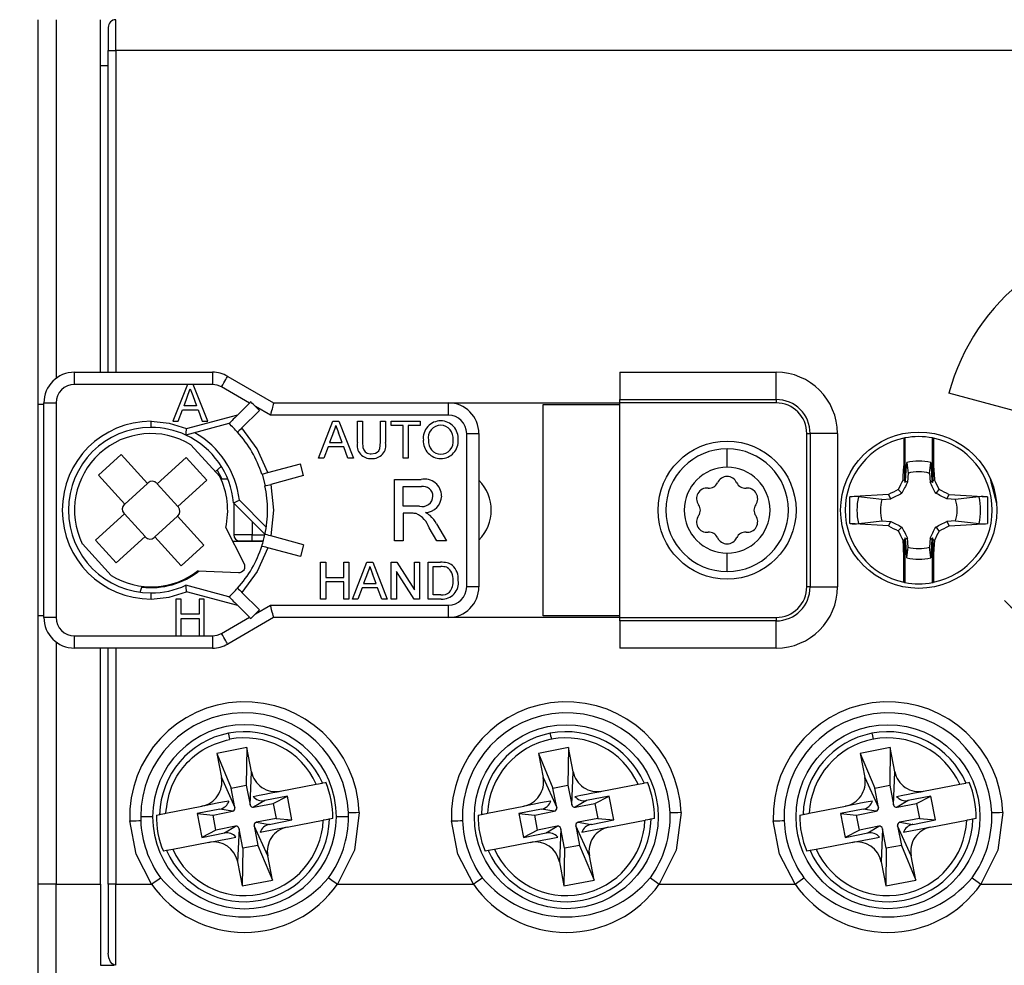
# Model space of a CAD drawing. Header units: millimetres. Extents: x 0 to 432, y 0 to 279.
# Tile 24 of 33: x 395 to 411, y 125 to 140. Entities that reach past the tile are written whole.
import ezdxf

# ---------------------------------------------------------------- set-up
doc = ezdxf.new("R2010")
doc.units = ezdxf.units.MM
doc.linetypes.add('SLD-Solid', pattern=[0])
doc.layers.add('DIMENSIONS', color=140, linetype='SLD-Solid', lineweight=25)
doc.styles.add('SLDTEXTSTYLE0', font='GOTHIC.TTF', dxfattribs={"width": 0.913})
doc.dimstyles.new('SLDDIMSTYLE3', dxfattribs={"dimtxt": 3.5, "dimasz": 3.5, "dimexe": 0, "dimexo": 0.0625, "dimgap": 0.875, "dimtad": 0, "dimtih": 1, "dimtoh": 1, "dimdec": 1, "dimlfac": 2, "dimrnd": 1e-09, "dimzin": 12, "dimdsep": 46, "dimtxsty": 'SLDTEXTSTYLE0', "dimsah": 1, "dimcen": 0.09, "dimadec": 0, "dimazin": 3, "dimtfac": 1, "dimtdec": 1, "dimtofl": 0, "dimtmove": 0, "dimatfit": 3, "dimfxl": 0, "dimfrac": 2, "dimtolj": 1, "dimtzin": 12, "dimarcsym": 0})

# ---------------------------------------------------------------- blocks, each defined once
blk = doc.blocks.new('_D_11')
at = {"layer": 'DIMENSIONS'}
for p, q in [((393.672, 186.068), (381.199, 186.068)), ((384.374, 186.068), (384.374, 154.171)), ((384.374, 116.718), (384.374, 148.615)), ((400.497, 116.718), (381.199, 116.718))]:
    blk.add_line(p, q, dxfattribs=at)
for points in [[(384.374, 186.068), (383.374, 182.568), (385.374, 182.568)], [(384.374, 116.718), (385.374, 120.218), (383.374, 120.218)]]:
    blk.add_solid(points, dxfattribs=at)
at = {"layer": 'DIMENSIONS', "insert": (382.648, 153.085), "char_height": 3.5, "attachment_point": 1, "style": 'SLDTEXTSTYLE0'}
blk.add_mtext('A', dxfattribs=at)

msp = doc.modelspace()

# ---------------------------------------------------------------- linework, layer by layer
for p, q in [((394.892, 140.218), (394.892, 133.943)), ((395.192, 140.218), (395.192, 134.368)), ((395.917, 134.468), (395.917, 140.218)), ((396.167, 139.718), (396.167, 140.218)), ((396.042, 140.093), (396.042, 139.718)), ((396.042, 139.718), (396.167, 139.718)), ((396.042, 134.468), (396.042, 139.718)), ((416.117, 139.718), (396.167, 139.718)), ((396.167, 139.718), (396.167, 134.468)), ((396.042, 139.468), (395.917, 139.468)), ((395.492, 134.468), (397.742, 134.468)), ((395.492, 134.268), (395.492, 134.468)), ((397.742, 134.468), (397.742, 134.268)), ((397.992, 134.401), (398.742, 133.968)), ((404.392, 134.468), (406.942, 134.468)), ((404.392, 134.468), (404.392, 134.023)), ((406.942, 134.023), (406.942, 134.468)), ((397.334, 134.268), (395.492, 134.268)), ((397.334, 134.268), (397.096, 133.668)), ((397.429, 134.268), (397.334, 134.268)), ((397.668, 133.668), (397.429, 134.268)), ((397.742, 134.268), (397.429, 134.268)), ((398.348, 133.965), (397.892, 134.228)), ((397.279, 133.922), (397.338, 134.079)), ((397.423, 134.088), (397.484, 133.922)), ((404.392, 134.023), (406.942, 134.023)), ((404.392, 133.968), (404.392, 134.023)), ((406.942, 134.023), (406.942, 133.968)), ((412.032, 133.515), (409.762, 134.124)), ((394.992, 133.943), (394.892, 133.943)), ((394.892, 133.943), (394.892, 130.493)), ((394.992, 133.968), (395.192, 133.968)), ((394.992, 130.468), (394.992, 133.968)), ((395.192, 133.968), (395.192, 130.468)), ((397.185, 133.668), (397.254, 133.852)), ((397.254, 133.852), (397.51, 133.852)), ((397.484, 133.922), (397.279, 133.922)), ((397.51, 133.852), (397.578, 133.668)), ((398.155, 133.772), (398.348, 133.965)), ((398.51, 133.844), (398.225, 133.56)), ((398.447, 133.908), (398.51, 133.844)), ((398.689, 133.768), (398.447, 133.908)), ((398.742, 133.968), (401.592, 133.968)), ((401.592, 133.968), (401.592, 133.768)), ((401.592, 133.968), (404.392, 133.968)), ((403.142, 133.943), (404.392, 133.943)), ((403.142, 130.493), (403.142, 133.943)), ((404.392, 130.468), (404.392, 133.968)), ((406.942, 133.968), (404.392, 133.968)), ((397.32, 133.548), (398.155, 133.772)), ((401.592, 133.768), (398.689, 133.768)), ((396.742, 133.568), (396.742, 133.668)), ((397.096, 133.668), (397.185, 133.668)), ((398.013, 133.63), (397.311, 133.442)), ((397.578, 133.668), (397.668, 133.668)), ((399.472, 133.068), (399.71, 133.668)), ((399.71, 133.668), (399.805, 133.668)), ((399.805, 133.668), (400.044, 133.068)), ((400.108, 133.323), (400.108, 133.668)), ((400.108, 133.668), (400.192, 133.668)), ((400.192, 133.668), (400.192, 133.327)), ((400.485, 133.668), (400.569, 133.668)), ((400.485, 133.327), (400.485, 133.668)), ((400.569, 133.668), (400.569, 133.323)), ((400.662, 133.599), (400.662, 133.668)), ((400.662, 133.668), (401.131, 133.668)), ((400.854, 133.599), (400.662, 133.599)), ((400.854, 133.068), (400.854, 133.599)), ((401.131, 133.599), (400.938, 133.599)), ((400.938, 133.599), (400.938, 133.068)), ((401.131, 133.668), (401.131, 133.599)), ((399.717, 133.488), (399.655, 133.322)), ((399.86, 133.322), (399.802, 133.479)), ((401.892, 130.968), (401.892, 133.468)), ((401.892, 133.468), (402.092, 133.468)), ((402.092, 133.468), (402.092, 130.968)), ((407.442, 130.968), (407.442, 133.468)), ((407.442, 133.468), (407.498, 133.468)), ((407.498, 133.468), (407.498, 130.968)), ((407.942, 133.468), (407.498, 133.468)), ((407.942, 133.468), (407.942, 130.968)), ((409.027, 133.393), (409.027, 132.94)), ((409.044, 133.397), (409.044, 132.669)), ((409.494, 132.669), (409.494, 133.397)), ((409.512, 133.393), (409.512, 132.94)), ((397.865, 132.768), (397.393, 133.285)), ((399.63, 133.252), (399.562, 133.068)), ((399.886, 133.252), (399.63, 133.252)), ((399.655, 133.322), (399.86, 133.322)), ((399.954, 133.068), (399.886, 133.252)), ((406.142, 132.918), (406.142, 133.218)), ((395.884, 132.788), (396.253, 133.125)), ((396.253, 133.125), (396.683, 132.654)), ((396.842, 132.647), (397.313, 133.076)), ((397.313, 133.076), (397.65, 132.707)), ((399.562, 133.068), (399.472, 133.068)), ((400.044, 133.068), (399.954, 133.068)), ((400.938, 133.068), (400.854, 133.068)), ((397.792, 132.847), (397.887, 132.933)), ((398.646, 132.831), (399.18, 132.974)), ((399.231, 132.781), (399.18, 132.974)), ((395.884, 132.788), (396.313, 132.317)), ((397.821, 132.873), (397.896, 132.73)), ((397.896, 132.73), (397.991, 132.73)), ((398.552, 132.806), (398.603, 132.613)), ((399.231, 132.781), (398.698, 132.638)), ((409.094, 132.819), (409.085, 132.675)), ((409.445, 132.819), (409.454, 132.675)), ((396.683, 132.654), (396.313, 132.317)), ((396.683, 132.654), (396.692, 132.663)), ((396.833, 132.656), (396.842, 132.647)), ((397.179, 132.277), (396.842, 132.647)), ((397.179, 132.277), (397.65, 132.707)), ((400.714, 132.718), (401.148, 132.718)), ((400.714, 131.718), (400.714, 132.718)), ((400.855, 132.282), (400.855, 132.602)), ((400.855, 132.602), (401.153, 132.602)), ((409.013, 132.712), (409.037, 132.7)), ((409.037, 132.7), (409.044, 132.669)), ((409.044, 132.669), (409.055, 132.69)), ((409.055, 132.69), (409.085, 132.675)), ((409.454, 132.675), (409.483, 132.69)), ((409.483, 132.69), (409.494, 132.669)), ((409.494, 132.669), (409.502, 132.7)), ((409.502, 132.7), (409.526, 132.712)), ((408.147, 132), (408.147, 132.436)), ((408.668, 132.393), (408.812, 132.402)), ((408.812, 132.402), (408.775, 132.474)), ((409.726, 132.402), (409.763, 132.474)), ((409.87, 132.393), (409.726, 132.402)), ((410.391, 132.436), (410.391, 132)), ((396.304, 132.309), (396.313, 132.317)), ((397.179, 132.277), (397.187, 132.268)), ((398.601, 131.823), (398.087, 132.337)), ((398.092, 132.332), (398.092, 131.818)), ((398.183, 132.383), (398.622, 131.943)), ((401.123, 132.282), (400.855, 132.282)), ((395.835, 131.729), (396.306, 132.158)), ((396.306, 132.158), (396.298, 132.168)), ((396.306, 132.158), (396.643, 131.789)), ((396.802, 131.781), (397.171, 132.118)), ((397.181, 132.127), (397.171, 132.118)), ((397.171, 132.118), (397.601, 131.647)), ((400.855, 132.167), (400.855, 131.718)), ((400.999, 132.167), (400.855, 132.167)), ((398.263, 131.347), (397.959, 131.933)), ((398.392, 132.032), (398.392, 131.818)), ((401.403, 131.718), (401.279, 131.929)), ((401.401, 131.994), (401.565, 131.718)), ((408.668, 132.042), (408.812, 132.034)), ((408.775, 131.961), (408.812, 132.034)), ((409.87, 132.042), (409.726, 132.034)), ((409.726, 132.034), (409.763, 131.961)), ((396.172, 131.359), (396.643, 131.789)), ((396.651, 131.78), (396.643, 131.789)), ((396.802, 131.781), (396.793, 131.773)), ((396.802, 131.781), (397.231, 131.31)), ((398.392, 131.818), (398.092, 131.818)), ((398.392, 131.718), (398.392, 131.818)), ((398.392, 131.818), (398.6, 131.818)), ((399.231, 131.654), (398.698, 131.797)), ((409.044, 131.767), (409.037, 131.736)), ((409.055, 131.746), (409.044, 131.767)), ((409.044, 131.767), (409.044, 131.039)), ((409.085, 131.761), (409.055, 131.746)), ((409.094, 131.617), (409.085, 131.761)), ((409.454, 131.761), (409.445, 131.617)), ((409.454, 131.761), (409.483, 131.746)), ((409.494, 131.767), (409.483, 131.746)), ((409.502, 131.736), (409.494, 131.767)), ((409.494, 131.039), (409.494, 131.767)), ((395.62, 131.668), (396.091, 131.151)), ((396.172, 131.359), (395.835, 131.729)), ((397.601, 131.647), (397.231, 131.31)), ((398.572, 131.705), (398.077, 131.705)), ((398.192, 131.718), (398.392, 131.718)), ((398.392, 131.718), (398.575, 131.718)), ((399.18, 131.461), (398.646, 131.604)), ((399.231, 131.654), (399.18, 131.461)), ((400.855, 131.718), (400.714, 131.718)), ((401.565, 131.718), (401.403, 131.718)), ((409.037, 131.736), (409.013, 131.724)), ((409.526, 131.724), (409.502, 131.736)), ((406.142, 131.218), (406.142, 131.518)), ((409.027, 131.043), (409.027, 131.495)), ((409.512, 131.495), (409.512, 131.043)), ((399.508, 130.768), (399.508, 131.368)), ((399.508, 131.368), (399.592, 131.368)), ((399.592, 131.368), (399.592, 131.122)), ((399.885, 131.122), (399.885, 131.368)), ((399.885, 131.368), (399.969, 131.368)), ((399.969, 131.368), (399.969, 130.768)), ((400.026, 130.768), (400.264, 131.368)), ((400.264, 131.368), (400.359, 131.368)), ((400.359, 131.368), (400.597, 130.768)), ((400.662, 130.768), (400.662, 131.368)), ((400.662, 131.368), (400.751, 131.368)), ((400.751, 131.368), (401.038, 130.92)), ((401.038, 130.92), (401.038, 131.368)), ((401.038, 131.368), (401.123, 131.368)), ((401.123, 131.368), (401.123, 130.768)), ((401.262, 130.768), (401.262, 131.368)), ((401.262, 131.368), (401.467, 131.368)), ((401.346, 131.299), (401.468, 131.299)), ((401.346, 130.837), (401.346, 131.299)), ((397.51, 131.231), (398.169, 131.201)), ((399.592, 131.122), (399.885, 131.122)), ((400.271, 131.188), (400.209, 131.022)), ((400.414, 131.022), (400.356, 131.179)), ((401.034, 130.768), (400.746, 131.216)), ((400.746, 131.216), (400.746, 130.768)), ((396.566, 130.879), (396.595, 130.977)), ((398.013, 130.805), (397.311, 130.994)), ((399.885, 131.052), (399.592, 131.052)), ((399.592, 131.052), (399.592, 130.768)), ((399.885, 130.768), (399.885, 131.052)), ((400.184, 130.952), (400.115, 130.768)), ((400.439, 130.952), (400.184, 130.952)), ((400.209, 131.022), (400.414, 131.022)), ((400.508, 130.768), (400.439, 130.952)), ((402.092, 130.968), (401.892, 130.968)), ((407.498, 130.968), (407.442, 130.968)), ((407.498, 130.968), (407.942, 130.968)), ((396.742, 130.768), (396.742, 130.868)), ((398.155, 130.664), (397.32, 130.888)), ((398.225, 130.876), (398.51, 130.591)), ((401.47, 130.837), (401.346, 130.837)), ((397.147, 130.768), (397.147, 130.168)), ((397.232, 130.768), (397.147, 130.768)), ((397.232, 130.522), (397.232, 130.768)), ((397.524, 130.768), (397.524, 130.522)), ((397.609, 130.768), (397.524, 130.768)), ((397.609, 130.168), (397.609, 130.768)), ((398.348, 130.471), (398.155, 130.664)), ((398.447, 130.528), (398.689, 130.668)), ((398.689, 130.668), (401.592, 130.668)), ((399.592, 130.768), (399.508, 130.768)), ((399.969, 130.768), (399.885, 130.768)), ((400.115, 130.768), (400.026, 130.768)), ((400.597, 130.768), (400.508, 130.768)), ((400.746, 130.768), (400.662, 130.768)), ((401.123, 130.768), (401.034, 130.768)), ((401.476, 130.768), (401.262, 130.768)), ((401.592, 130.668), (401.592, 130.468)), ((394.892, 130.493), (394.892, 126.118)), ((394.992, 130.493), (394.892, 130.493)), ((397.524, 130.522), (397.232, 130.522)), ((397.892, 130.208), (398.348, 130.471)), ((398.447, 130.528), (398.367, 130.451)), ((398.51, 130.591), (398.447, 130.528)), ((404.392, 130.493), (403.142, 130.493)), ((395.192, 130.468), (394.992, 130.468)), ((397.232, 130.168), (397.232, 130.452)), ((397.232, 130.452), (397.524, 130.452)), ((397.524, 130.452), (397.524, 130.168)), ((398.742, 130.468), (397.992, 130.035)), ((401.592, 130.468), (398.742, 130.468)), ((404.392, 130.468), (401.592, 130.468)), ((404.392, 130.468), (406.942, 130.468)), ((404.392, 130.413), (404.392, 130.468)), ((406.942, 130.413), (404.392, 130.413)), ((404.392, 130.413), (404.392, 129.968)), ((406.942, 130.468), (406.942, 130.413)), ((406.942, 129.968), (406.942, 130.413)), ((395.492, 130.168), (397.147, 130.168)), ((395.492, 129.968), (395.492, 130.168)), ((397.147, 130.168), (397.232, 130.168)), ((397.232, 130.168), (397.524, 130.168)), ((397.524, 130.168), (397.609, 130.168)), ((397.609, 130.168), (397.742, 130.168)), ((397.742, 130.168), (397.742, 129.968)), ((395.192, 130.068), (395.192, 126.118)), ((397.742, 129.968), (395.492, 129.968)), ((395.917, 126.118), (395.917, 129.968)), ((396.042, 126.118), (396.042, 129.968)), ((396.167, 129.968), (396.167, 126.118)), ((406.942, 129.968), (404.392, 129.968)), ((398.304, 128.345), (397.813, 128.251)), ((397.813, 128.251), (397.889, 127.858)), ((397.813, 128.251), (398.05, 127.685)), ((398.304, 128.345), (398.295, 127.732)), ((398.38, 127.952), (398.304, 128.345)), ((403.554, 128.345), (403.063, 128.251)), ((403.063, 128.251), (403.139, 127.858)), ((403.063, 128.251), (403.3, 127.685)), ((403.554, 128.345), (403.545, 127.732)), ((403.63, 127.952), (403.554, 128.345)), ((408.804, 128.345), (408.313, 128.251)), ((408.313, 128.251), (408.389, 127.858)), ((408.313, 128.251), (408.55, 127.685)), ((408.804, 128.345), (408.795, 127.732)), ((408.88, 127.952), (408.804, 128.345)), ((398.357, 127.413), (398.38, 127.952)), ((403.607, 127.413), (403.63, 127.952)), ((408.857, 127.413), (408.88, 127.952)), ((397.889, 127.858), (398.111, 127.366)), ((398.849, 127.636), (399.438, 127.749)), ((399.539, 127.769), (399.592, 127.779)), ((403.139, 127.858), (403.361, 127.366)), ((404.099, 127.636), (404.688, 127.749)), ((404.789, 127.769), (404.842, 127.779)), ((408.389, 127.858), (408.611, 127.366)), ((409.349, 127.636), (409.938, 127.749)), ((410.039, 127.769), (410.092, 127.779)), ((398.05, 127.685), (398.295, 127.732)), ((398.111, 127.366), (398.05, 127.685)), ((398.295, 127.732), (398.357, 127.413)), ((403.3, 127.685), (403.545, 127.732)), ((403.361, 127.366), (403.3, 127.685)), ((403.545, 127.732), (403.607, 127.413)), ((408.55, 127.685), (408.795, 127.732)), ((408.611, 127.366), (408.55, 127.685)), ((408.795, 127.732), (408.857, 127.413)), ((398.596, 127.483), (398.415, 127.374)), ((398.415, 127.374), (398.735, 127.435)), ((398.966, 127.554), (398.596, 127.483)), ((398.735, 127.435), (398.966, 127.554)), ((398.735, 127.435), (398.782, 127.19)), ((399.041, 127.166), (398.966, 127.554)), ((403.846, 127.483), (403.665, 127.374)), ((403.665, 127.374), (403.985, 127.435)), ((404.216, 127.554), (403.846, 127.483)), ((403.985, 127.435), (404.216, 127.554)), ((403.985, 127.435), (404.032, 127.19)), ((404.291, 127.166), (404.216, 127.554)), ((409.096, 127.483), (408.915, 127.374)), ((408.915, 127.374), (409.235, 127.435)), ((409.466, 127.554), (409.096, 127.483)), ((409.235, 127.435), (409.466, 127.554)), ((409.235, 127.435), (409.282, 127.19)), ((409.541, 127.166), (409.466, 127.554)), ((396.983, 127.275), (397.572, 127.389)), ((397.864, 127.341), (397.493, 127.27)), ((397.493, 127.27), (397.753, 127.246)), ((397.493, 127.27), (397.568, 126.881)), ((397.753, 127.246), (398.072, 127.307)), ((398.072, 127.307), (397.864, 127.341)), ((402.233, 127.275), (402.822, 127.389)), ((403.114, 127.341), (402.743, 127.27)), ((402.743, 127.27), (402.818, 126.881)), ((402.743, 127.27), (403.003, 127.246)), ((403.003, 127.246), (403.322, 127.307)), ((403.322, 127.307), (403.114, 127.341)), ((407.483, 127.275), (408.072, 127.389)), ((408.364, 127.341), (407.993, 127.27)), ((407.993, 127.27), (408.068, 126.881)), ((407.993, 127.27), (408.253, 127.246)), ((408.253, 127.246), (408.572, 127.307)), ((408.572, 127.307), (408.364, 127.341)), ((396.767, 127.218), (396.573, 127.218)), ((396.829, 127.246), (396.882, 127.256)), ((397.8, 127), (397.753, 127.246)), ((398.782, 127.19), (398.463, 127.128)), ((398.463, 127.128), (398.671, 127.094)), ((398.671, 127.094), (399.041, 127.166)), ((398.782, 127.19), (399.041, 127.166)), ((398.962, 127.046), (399.552, 127.16)), ((399.706, 127.19), (399.652, 127.179)), ((399.962, 127.218), (399.767, 127.218)), ((402.079, 127.246), (402.132, 127.256)), ((403.05, 127), (403.003, 127.246)), ((404.032, 127.19), (403.713, 127.128)), ((403.713, 127.128), (403.921, 127.094)), ((403.921, 127.094), (404.291, 127.166)), ((404.032, 127.19), (404.291, 127.166)), ((404.212, 127.046), (404.802, 127.16)), ((404.956, 127.19), (404.902, 127.179)), ((407.329, 127.246), (407.382, 127.256)), ((408.3, 127), (408.253, 127.246)), ((409.282, 127.19), (408.963, 127.128)), ((408.963, 127.128), (409.171, 127.094)), ((409.171, 127.094), (409.541, 127.166)), ((409.282, 127.19), (409.541, 127.166)), ((409.462, 127.046), (410.052, 127.16)), ((410.206, 127.19), (410.152, 127.179)), ((397.8, 127), (397.568, 126.881)), ((397.568, 126.881), (397.939, 126.953)), ((398.119, 127.062), (397.8, 127)), ((397.939, 126.953), (398.119, 127.062)), ((398.178, 127.022), (398.154, 126.483)), ((398.239, 126.703), (398.178, 127.022)), ((398.645, 126.578), (398.423, 127.07)), ((398.423, 127.07), (398.485, 126.751)), ((403.05, 127), (402.818, 126.881)), ((402.818, 126.881), (403.189, 126.953)), ((403.369, 127.062), (403.05, 127)), ((403.189, 126.953), (403.369, 127.062)), ((403.428, 127.022), (403.404, 126.483)), ((403.489, 126.703), (403.428, 127.022)), ((403.895, 126.578), (403.673, 127.07)), ((403.673, 127.07), (403.735, 126.751)), ((408.3, 127), (408.068, 126.881)), ((408.068, 126.881), (408.439, 126.953)), ((408.619, 127.062), (408.3, 127)), ((408.439, 126.953), (408.619, 127.062)), ((408.678, 127.022), (408.654, 126.483)), ((408.739, 126.703), (408.678, 127.022)), ((409.145, 126.578), (408.923, 127.07)), ((408.923, 127.07), (408.985, 126.751)), ((397.686, 126.8), (397.096, 126.686)), ((402.936, 126.8), (402.346, 126.686)), ((408.186, 126.8), (407.596, 126.686)), ((396.996, 126.667), (396.943, 126.657)), ((398.239, 126.703), (398.23, 126.09)), ((398.485, 126.751), (398.239, 126.703)), ((398.485, 126.751), (398.721, 126.185)), ((402.246, 126.667), (402.193, 126.657)), ((403.489, 126.703), (403.48, 126.09)), ((403.735, 126.751), (403.489, 126.703)), ((403.735, 126.751), (403.971, 126.185)), ((407.496, 126.667), (407.443, 126.657)), ((408.739, 126.703), (408.73, 126.09)), ((408.985, 126.751), (408.739, 126.703)), ((408.985, 126.751), (409.221, 126.185)), ((398.154, 126.483), (398.23, 126.09)), ((398.721, 126.185), (398.645, 126.578)), ((403.404, 126.483), (403.48, 126.09)), ((403.971, 126.185), (403.895, 126.578)), ((408.654, 126.483), (408.73, 126.09)), ((409.221, 126.185), (409.145, 126.578)), ((398.23, 126.09), (398.721, 126.185)), ((403.48, 126.09), (403.971, 126.185)), ((408.73, 126.09), (409.221, 126.185)), ((394.892, 126.118), (394.892, 124.418)), ((395.192, 126.118), (394.892, 126.118)), ((395.192, 124.118), (395.192, 126.118)), ((395.192, 126.118), (395.917, 126.118)), ((395.917, 126.118), (395.917, 124.795)), ((396.042, 126.118), (396.042, 124.993)), ((396.167, 126.118), (396.042, 126.118)), ((396.167, 126.118), (396.751, 126.118)), ((396.167, 124.795), (396.167, 126.118)), ((399.784, 126.118), (402.001, 126.118)), ((405.034, 126.118), (407.251, 126.118)), ((410.284, 126.118), (412.501, 126.118)), ((395.917, 124.795), (396.142, 124.795)), ((396.142, 124.795), (396.142, 124.799))]:
    msp.add_line(p, q)
at = {"flags": 128}
for points in [[(397.892, 134.228), (397.912, 134.261), (397.931, 134.294), (397.948, 134.324), (397.963, 134.35), (397.975, 134.372), (397.985, 134.388), (397.99, 134.397), (397.992, 134.401)], [(397.892, 134.228), (397.82, 134.258), (397.742, 134.268)], [(398.367, 133.984), (398.361, 133.978), (398.354, 133.971), (398.348, 133.965)], [(398.742, 133.968), (398.742, 133.965), (398.739, 133.956), (398.735, 133.941), (398.73, 133.921), (398.723, 133.896), (398.716, 133.868), (398.707, 133.836), (398.698, 133.803), (398.689, 133.768)], [(398.155, 133.772), (398.13, 133.747), (398.106, 133.723), (398.084, 133.701), (398.064, 133.681), (398.046, 133.663), (398.032, 133.649), (398.022, 133.639), (398.015, 133.632), (398.013, 133.63)], [(396.742, 133.668), (397.037, 133.638), (397.32, 133.548)], [(398.225, 133.56), (398.202, 133.536), (398.181, 133.515), (398.165, 133.499), (398.156, 133.49), (398.155, 133.489)], [(398.646, 132.831), (398.474, 133.218), (398.225, 133.56)], [(400.192, 133.327), (400.199, 133.239), (400.212, 133.2), (400.238, 133.167), (400.268, 133.149), (400.317, 133.138), (400.333, 133.137)], [(400.333, 133.137), (400.403, 133.147), (400.433, 133.162), (400.457, 133.186), (400.474, 133.225), (400.485, 133.327)], [(409.013, 132.712), (409.017, 132.78), (409.021, 132.847), (409.027, 132.94)], [(409.027, 132.94), (409.03, 132.852), (409.034, 132.776), (409.037, 132.7)], [(409.055, 132.69), (409.061, 132.78), (409.066, 132.87), (409.074, 132.994)], [(409.074, 132.994), (409.084, 132.907), (409.094, 132.819)], [(409.445, 132.819), (409.455, 132.907), (409.465, 132.994)], [(409.465, 132.994), (409.47, 132.904), (409.476, 132.814), (409.483, 132.69)], [(409.502, 132.7), (409.506, 132.788), (409.509, 132.864), (409.512, 132.94)], [(409.512, 132.94), (409.516, 132.872), (409.52, 132.805), (409.526, 132.712)], [(398.549, 132.805), (398.555, 132.807), (398.57, 132.811), (398.595, 132.818), (398.625, 132.826), (398.646, 132.831)], [(410.435, 132.734), (410.446, 132.68), (410.539, 132.331)], [(398.601, 132.612), (398.606, 132.614), (398.622, 132.618), (398.646, 132.624), (398.676, 132.632), (398.698, 132.638)], [(398.698, 132.638), (398.742, 132.218), (398.698, 131.797)], [(408.775, 132.474), (408.588, 132.463), (408.401, 132.451), (408.147, 132.436)], [(408.668, 132.393), (408.476, 132.415), (408.285, 132.437)], [(408.933, 132.554), (408.964, 132.523), (408.994, 132.493)], [(409.545, 132.493), (409.576, 132.524), (409.605, 132.554)], [(409.763, 132.474), (409.951, 132.463), (410.138, 132.451), (410.391, 132.436)], [(410.254, 132.437), (410.098, 132.419), (409.87, 132.393)], [(408.775, 131.961), (408.588, 131.973), (408.401, 131.984), (408.147, 132)], [(408.285, 131.999), (408.44, 132.017), (408.668, 132.042)], [(408.933, 131.882), (408.964, 131.913), (408.994, 131.942)], [(409.605, 131.882), (409.574, 131.913), (409.545, 131.942)], [(409.763, 131.961), (409.951, 131.973), (410.138, 131.984), (410.391, 132)], [(409.87, 132.042), (410.063, 132.021), (410.254, 131.999)], [(398.698, 131.797), (398.666, 131.806), (398.637, 131.814), (398.616, 131.819), (398.603, 131.823), (398.601, 131.823)], [(398.646, 131.604), (398.474, 131.218), (398.225, 130.876)], [(398.646, 131.604), (398.614, 131.613), (398.585, 131.62), (398.564, 131.626), (398.551, 131.63), (398.549, 131.63)], [(409.027, 131.495), (409.023, 131.563), (409.019, 131.631), (409.013, 131.724)], [(409.027, 131.495), (409.03, 131.584), (409.034, 131.66), (409.037, 131.736)], [(409.074, 131.441), (409.068, 131.531), (409.063, 131.621), (409.055, 131.746)], [(409.074, 131.441), (409.084, 131.529), (409.094, 131.617)], [(409.465, 131.441), (409.455, 131.529), (409.445, 131.617)], [(409.483, 131.746), (409.478, 131.655), (409.472, 131.565), (409.465, 131.441)], [(409.512, 131.495), (409.508, 131.584), (409.505, 131.66), (409.502, 131.736)], [(409.526, 131.724), (409.522, 131.656), (409.518, 131.588), (409.512, 131.495)], [(396.742, 130.768), (397.037, 130.798), (397.32, 130.888)], [(398.013, 130.805), (398.015, 130.803), (398.022, 130.797), (398.032, 130.787), (398.046, 130.772), (398.064, 130.755), (398.084, 130.735), (398.106, 130.712), (398.13, 130.689), (398.155, 130.664)], [(398.155, 130.947), (398.159, 130.943), (398.17, 130.931), (398.188, 130.914), (398.21, 130.892), (398.225, 130.876)], [(398.742, 130.468), (398.741, 130.472), (398.738, 130.483), (398.733, 130.502), (398.727, 130.526), (398.719, 130.557), (398.709, 130.591), (398.699, 130.629), (398.689, 130.668)], [(398.348, 130.471), (398.354, 130.464), (398.361, 130.458), (398.367, 130.451)], [(397.742, 130.168), (397.82, 130.178), (397.892, 130.208)], [(397.992, 130.035), (397.99, 130.038), (397.985, 130.048), (397.975, 130.064), (397.963, 130.086), (397.948, 130.112), (397.931, 130.142), (397.912, 130.174), (397.892, 130.208)], [(398.005, 128.578), (398.007, 128.567), (398.012, 128.54), (398.018, 128.511), (398.024, 128.48)], [(403.255, 128.578), (403.257, 128.567), (403.262, 128.54), (403.268, 128.511), (403.274, 128.48)], [(408.505, 128.578), (408.507, 128.567), (408.512, 128.54), (408.518, 128.511), (408.524, 128.48)], [(399.438, 127.749), (399.472, 127.756), (399.503, 127.762), (399.525, 127.766), (399.537, 127.768), (399.539, 127.769)], [(404.688, 127.749), (404.722, 127.756), (404.753, 127.762), (404.775, 127.766), (404.787, 127.768), (404.789, 127.769)], [(409.938, 127.749), (409.972, 127.756), (410.003, 127.762), (410.025, 127.766), (410.037, 127.768), (410.039, 127.769)], [(398.408, 127.55), (398.507, 127.57), (398.598, 127.587), (398.672, 127.601), (398.731, 127.613), (398.801, 127.626), (398.831, 127.632), (398.849, 127.636)], [(403.658, 127.55), (403.757, 127.57), (403.848, 127.587), (403.922, 127.601), (403.981, 127.613), (404.051, 127.626), (404.081, 127.632), (404.099, 127.636)], [(408.908, 127.55), (409.007, 127.57), (409.098, 127.587), (409.172, 127.601), (409.231, 127.613), (409.301, 127.626), (409.331, 127.632), (409.349, 127.636)], [(398.013, 127.474), (397.909, 127.454), (397.82, 127.437), (397.746, 127.423), (397.688, 127.412), (397.618, 127.398), (397.588, 127.392), (397.572, 127.389)], [(403.263, 127.474), (403.159, 127.454), (403.07, 127.437), (402.996, 127.423), (402.938, 127.412), (402.868, 127.398), (402.838, 127.392), (402.822, 127.389)], [(408.513, 127.474), (408.409, 127.454), (408.32, 127.437), (408.246, 127.423), (408.188, 127.412), (408.118, 127.398), (408.088, 127.392), (408.072, 127.389)], [(396.882, 127.256), (396.891, 127.258), (396.909, 127.261), (396.935, 127.266), (396.967, 127.272), (396.983, 127.275)], [(400.14, 127.286), (400.06, 126.672), (399.784, 126.118)], [(400.14, 127.286), (400.086, 127.284), (400.035, 127.282), (399.991, 127.281), (399.961, 127.28)], [(402.132, 127.256), (402.141, 127.258), (402.159, 127.261), (402.185, 127.266), (402.217, 127.272), (402.233, 127.275)], [(405.39, 127.286), (405.31, 126.672), (405.034, 126.118)], [(405.39, 127.286), (405.336, 127.284), (405.285, 127.282), (405.241, 127.281), (405.211, 127.28)], [(407.382, 127.256), (407.391, 127.258), (407.409, 127.261), (407.435, 127.266), (407.467, 127.272), (407.483, 127.275)], [(410.64, 127.286), (410.56, 126.672), (410.284, 126.118)], [(410.64, 127.286), (410.586, 127.284), (410.535, 127.282), (410.491, 127.281), (410.461, 127.28)], [(396.395, 127.15), (396.449, 127.151), (396.5, 127.153), (396.543, 127.155), (396.574, 127.156)], [(396.751, 126.118), (396.496, 126.607), (396.395, 127.15)], [(399.652, 127.179), (399.644, 127.178), (399.626, 127.174), (399.599, 127.169), (399.567, 127.163), (399.552, 127.16)], [(401.645, 127.15), (401.699, 127.151), (401.75, 127.153), (401.793, 127.155), (401.824, 127.156)], [(402.001, 126.118), (401.746, 126.607), (401.645, 127.15)], [(404.902, 127.179), (404.894, 127.178), (404.876, 127.174), (404.849, 127.169), (404.817, 127.163), (404.802, 127.16)], [(406.895, 127.15), (406.949, 127.151), (407, 127.153), (407.043, 127.155), (407.074, 127.156)], [(407.251, 126.118), (406.996, 126.607), (406.895, 127.15)], [(410.152, 127.179), (410.144, 127.178), (410.126, 127.174), (410.099, 127.169), (410.067, 127.163), (410.052, 127.16)], [(398.962, 127.046), (398.933, 127.041), (398.889, 127.032), (398.774, 127.01), (398.522, 126.961)], [(404.212, 127.046), (404.183, 127.041), (404.139, 127.032), (404.024, 127.01), (403.772, 126.961)], [(409.462, 127.046), (409.433, 127.041), (409.389, 127.032), (409.274, 127.01), (409.022, 126.961)], [(397.686, 126.8), (397.715, 126.806), (397.758, 126.814), (397.873, 126.836), (398.022, 126.865), (398.127, 126.885)], [(402.936, 126.8), (402.965, 126.806), (403.008, 126.814), (403.123, 126.836), (403.272, 126.865), (403.377, 126.885)], [(408.186, 126.8), (408.215, 126.806), (408.258, 126.814), (408.373, 126.836), (408.522, 126.865), (408.627, 126.885)], [(397.096, 126.686), (397.062, 126.68), (397.032, 126.674), (397.01, 126.67), (396.998, 126.667), (396.996, 126.667)], [(402.346, 126.686), (402.312, 126.68), (402.282, 126.674), (402.26, 126.67), (402.248, 126.667), (402.246, 126.667)], [(407.596, 126.686), (407.562, 126.68), (407.532, 126.674), (407.51, 126.67), (407.498, 126.667), (407.496, 126.667)], [(396.751, 126.118), (396.794, 126.149), (396.836, 126.18), (396.871, 126.205), (396.895, 126.223)], [(399.639, 126.223), (399.664, 126.205), (399.699, 126.18), (399.741, 126.149), (399.784, 126.118)], [(402.001, 126.118), (402.044, 126.149), (402.086, 126.18), (402.121, 126.205), (402.145, 126.223)], [(404.889, 126.223), (404.914, 126.205), (404.949, 126.18), (404.991, 126.149), (405.034, 126.118)], [(407.251, 126.118), (407.294, 126.149), (407.336, 126.18), (407.371, 126.205), (407.395, 126.223)], [(410.139, 126.223), (410.164, 126.205), (410.199, 126.18), (410.241, 126.149), (410.284, 126.118)], [(396.167, 124.795), (396.136, 124.801), (396.109, 124.817), (396.079, 124.852), (396.052, 124.915), (396.042, 124.993)]]:
    msp.add_lwpolyline(points, dxfattribs=at)
for centre, radius in [((409.269, 132.218), 1.275), ((406.142, 132.218), 1.125), ((403.517, 127.218), 1.5), ((408.767, 127.218), 1.5)]:
    msp.add_circle(centre, radius)
for centre, radius, start, end in [((396.167, 140.093), 0.125, 90, 180), ((413.142, 133.218), 3.5, 225, 165), ((395.492, 133.968), 0.5, 90, 180), ((397.742, 133.968), 0.5, 60, 90), ((406.942, 133.468), 1, 0, 90), ((395.492, 133.968), 0.3, 90, 180), ((300.057, 170.137), 103.748, 339.66216, 339.73236), ((397.817, 134.296), 0.446, 192.6818, 207.9123), ((406.942, 133.468), 0.555, 360, 90), ((401.592, 133.468), 0.5, 0, 90), ((406.942, 133.468), 0.5, 0, 90), ((401.592, 133.468), 0.3, 0, 90), ((396.742, 132.218), 1.45, 90, 270), ((396.742, 132.218), 1.35, 90, 270), ((396.742, 132.218), 1.35, 65.0744, 90), ((391.531, 133.96), 5.804, 354.8839, 355.9318), ((396.742, 132.218), 1.9, 41.983, 48.017), ((399.323, 133.696), 0.446, 332.0858, 347.3201), ((504.077, 172.125), 111.206, 200.26961, 200.33511), ((401.467, 133.391), 0.284, 89.555, 186.2876), ((401.473, 133.398), 0.208, 90.8815, 190.9686), ((401.466, 133.387), 0.288, 355.934, 89.3528), ((401.461, 133.396), 0.21, 352.1784, 87.4727), ((396.742, 132.218), 1.25, 58.6126, 206.0922), ((396.742, 132.218), 1.35, 5.0744, 65.0744), ((396.742, 132.218), 1.45, 6.532, 60.5605), ((396.742, 132.218), 1.9, 18.017, 41.983), ((401.465, 133.336), 0.207, 271.1096, 8.7299), ((401.471, 133.344), 0.284, 269.7078, 4.5755), ((409.269, 132.218), 1.2, 101.6569, 258.3431), ((409.269, 132.218), 1.2, 100.8069, 101.6569), ((409.269, 132.218), 1.2, 79.1931, 100.8069), ((409.269, 132.218), 1.2, 78.3431, 79.1931), ((409.269, 132.218), 1.2, 281.6569, 78.3431), ((400.321, 133.278), 0.218, 168.1107, 274.8825), ((400.355, 133.278), 0.219, 265.959, 11.7582), ((401.472, 133.348), 0.288, 177.6093, 269.4218), ((401.475, 133.336), 0.207, 173.6021, 268.4205), ((406.142, 132.218), 1, 90, 270), ((406.142, 132.218), 1, 270, 90), ((406.142, 132.218), 0.7, 90, 270), ((406.142, 132.218), 0.7, 270, 90), ((409.269, 132.218), 0.801, 75.8829, 104.1171), ((396.742, 132.218), 1.25, 346.8166, 26.0922), ((401.205, 132.446), 0.278, 0.4537, 101.944), ((406.142, 132.597), 0.171, 23.8775, 156.1225), ((409.269, 132.218), 0.626, 73.7295, 106.2705), ((396.759, 132.589), 0.1, 42.3524, 132.3524), ((396.742, 132.218), 1.9, 348.017, 11.983), ((401.181, 132.444), 0.161, 0.3792, 100.129), ((401.592, 132.218), 0.7, 315.5847, 44.4153), ((405.814, 132.407), 0.171, 83.8775, 216.1225), ((405.849, 132.727), 0.15, 263.8775, 336.1225), ((406.436, 132.727), 0.15, 203.8775, 276.1225), ((406.47, 132.407), 0.171, 323.8775, 96.1225), ((420.021, 127.083), 12.364, 152.9178, 153.7371), ((419.811, 127.19), 12.047, 152.9171, 153.884), ((399.287, 127.47), 11.422, 26.0895, 27.1093), ((398.289, 126.968), 12.619, 26.2712, 27.074), ((401.165, 132.454), 0.177, 256.1863, 357.1337), ((401.203, 132.46), 0.281, 273.1235, 357.6506), ((408.224, 131.565), 0.874, 85.9909, 95.0098), ((409.269, 132.218), 1.009, 167.459, 192.541), ((414.539, 121.199), 12.663, 116.2726, 117.0726), ((414.018, 122.233), 11.424, 116.0896, 117.1092), ((404.223, 121.639), 12.089, 62.9189, 63.8824), ((404.115, 121.428), 12.406, 62.9191, 63.7357), ((410.315, 131.565), 0.874, 84.9901, 94.0092), ((409.269, 132.218), 1.009, 347.459, 12.541), ((396.371, 132.235), 0.1, 132.3524, 222.3524), ((397.113, 132.201), 0.1, 312.3524, 42.3524), ((395.645, 137.603), 5.804, 294.8835, 295.9313), ((405.555, 132.218), 0.15, 323.8775, 36.1225), ((406.73, 132.218), 0.15, 143.8775, 216.1225), ((409.269, 132.218), 0.626, 163.7295, 196.2705), ((409.269, 132.218), 0.626, 343.7295, 16.2705), ((401.01, 131.807), 0.36, 80.6529, 91.7614), ((400.915, 131.812), 0.382, 17.786, 66.2593), ((401.063, 131.85), 0.364, 50.3627, 64.8867), ((400.874, 131.695), 0.606, 29.5554, 45.8903), ((405.814, 132.028), 0.171, 143.8775, 276.1225), ((406.47, 132.028), 0.171, 263.8775, 36.1225), ((408.224, 132.87), 0.873, 264.9914, 274.011), ((414.389, 142.939), 12.33, 242.9166, 243.7382), ((414.314, 142.794), 12.085, 242.9187, 243.8825), ((419.292, 136.986), 11.466, 206.0915, 207.1073), ((398.698, 137.26), 12.08, 332.9185, 333.8827), ((404.224, 142.796), 12.087, 296.1175, 297.0812), ((404.029, 143.18), 12.6, 296.2705, 297.0746), ((410.315, 132.87), 0.873, 265.9889, 275.0087), ((396.725, 131.847), 0.1, 222.3524, 312.3524), ((398.192, 131.818), 0.1, 180, 270), ((396.742, 132.218), 1.9, 341.9893, 348.0107), ((405.849, 131.709), 0.15, 23.8775, 96.1225), ((406.142, 131.839), 0.171, 203.8775, 336.1225), ((406.436, 131.709), 0.15, 83.8775, 156.1225), ((420.212, 137.449), 12.577, 206.2698, 207.0753), ((398.559, 137.332), 12.318, 332.9162, 333.7386), ((396.742, 132.218), 1.9, 318.017, 341.983), ((409.269, 132.218), 0.626, 253.7295, 286.2705), ((409.269, 132.218), 0.801, 255.8829, 284.1171), ((398.174, 131.301), 0.1, 267.3524, 27.3524), ((399.877, 131.396), 0.446, 332.0878, 347.3198), ((491.152, 164.838), 96.835, 200.26494, 200.34016), ((401.475, 130.813), 0.555, 79.8332, 90.8331), ((401.477, 130.97), 0.329, 74.1504, 91.6132), ((401.455, 131.101), 0.216, 352.3151, 58.8142), ((401.53, 131.161), 0.203, 49.9327, 77.6943), ((401.446, 131.094), 0.309, 355.7874, 46.1108), ((396.742, 132.218), 1.25, 238.6126, 307.8882), ((396.742, 132.218), 1.263, 263.1157, 308.5471), ((396.742, 132.218), 1.35, 270, 294.9256), ((391.552, 130.478), 5.782, 4.0662, 5.118), ((401.493, 131.031), 0.264, 266.3434, 8.7532), ((401.592, 130.968), 0.3, 270, 0), ((401.592, 130.968), 0.5, 270, 0), ((401.394, 131.05), 0.277, 322.0064, 4.6938), ((406.942, 130.968), 0.5, 270, 360), ((406.942, 130.968), 0.555, 270, 360), ((406.942, 130.968), 1, 270, 360), ((409.269, 132.218), 1.2, 258.3431, 259.1931), ((409.269, 132.218), 1.2, 259.1931, 280.8069), ((409.269, 132.218), 1.2, 280.8069, 281.6569), ((396.742, 132.218), 1.9, 311.983, 318.017), ((401.489, 131.03), 0.194, 264.3032, 309.0325), ((395.492, 130.468), 0.5, 180, 270), ((395.492, 130.468), 0.3, 180, 270), ((397.742, 130.468), 0.5, 270, 300), ((398.267, 127.218), 1.874, 2.0886, 182.0886), ((403.517, 127.218), 1.874, 2.0886, 182.0886), ((408.767, 127.218), 1.874, 2.0886, 182.0886), ((398.267, 127.218), 1.695, 2.0886, 180), ((403.517, 127.218), 1.695, 2.0886, 182.0886), ((408.767, 127.218), 1.695, 2.0886, 182.0886), ((398.267, 127.218), 1.5, 0, 180), ((398.267, 127.218), 1.386, 100.9204, 178.4152), ((398.267, 127.218), 1.386, 23.4256, 100.9204), ((403.517, 127.218), 1.386, 100.9204, 178.4152), ((403.517, 127.218), 1.386, 23.4256, 100.9204), ((408.767, 127.218), 1.386, 100.9204, 178.4152), ((408.767, 127.218), 1.386, 23.4256, 100.9204), ((398.267, 127.218), 1.286, 24.4118, 100.9206), ((403.517, 127.218), 1.286, 100.9202, 177.429), ((403.517, 127.218), 1.286, 24.4118, 100.9206), ((408.767, 127.218), 1.286, 100.9202, 177.429), ((408.767, 127.218), 1.286, 24.4118, 100.9206), ((398.773, 128.028), 0.4, 190.9203, 280.9206), ((404.023, 128.028), 0.4, 190.9203, 280.9206), ((409.273, 128.028), 0.4, 190.9203, 280.9207), ((397.496, 127.782), 0.4, 280.92, 10.9207), ((398.267, 127.218), 1.439, 358.8852, 22.9556), ((402.746, 127.782), 0.4, 280.92, 10.9206), ((403.517, 127.218), 1.439, 358.8852, 22.9556), ((407.996, 127.782), 0.4, 280.92, 10.9207), ((408.767, 127.218), 1.439, 358.8852, 22.9556), ((397.827, 127.534), 0.196, 280.9247, 342.3176), ((398.559, 127.675), 0.196, 219.523, 280.9199), ((403.077, 127.534), 0.196, 280.9245, 342.3177), ((403.809, 127.675), 0.196, 219.523, 280.9199), ((408.327, 127.534), 0.196, 280.9245, 342.3176), ((409.059, 127.675), 0.196, 219.5231, 280.9198), ((398.062, 127.356), 0.05, 280.9231, 10.9177), ((398.406, 127.423), 0.05, 190.9187, 280.9225), ((398.267, 127.218), 1.695, 360, 2.0886), ((403.312, 127.356), 0.05, 280.9236, 10.9175), ((403.656, 127.423), 0.05, 190.9183, 280.9228), ((403.517, 127.218), 1.695, 324.0483, 2.0886), ((408.562, 127.356), 0.05, 280.9236, 10.9173), ((408.906, 127.423), 0.05, 190.9183, 280.9227), ((408.767, 127.218), 1.695, 324.0483, 2.0886), ((398.267, 127.218), 1.695, 180, 182.0886), ((398.267, 127.218), 1.695, 182.0886, 215.9517), ((398.267, 127.218), 1.5, 180, 0), ((398.267, 127.218), 1.439, 178.8852, 202.9556), ((398.267, 127.218), 1.386, 203.4256, 358.4152), ((398.267, 127.218), 1.286, 204.4119, 357.4289), ((398.472, 127.079), 0.05, 100.9219, 190.9177), ((398.267, 127.218), 1.695, 324.0483, 360), ((403.517, 127.218), 1.695, 182.0886, 215.9517), ((403.517, 127.218), 1.439, 178.8852, 202.9556), ((403.517, 127.218), 1.386, 203.4256, 358.4152), ((403.517, 127.218), 1.286, 204.4119, 357.4289), ((403.722, 127.079), 0.05, 100.9213, 190.9179), ((408.767, 127.218), 1.695, 182.0886, 215.9517), ((408.767, 127.218), 1.439, 178.8852, 202.9556), ((408.767, 127.218), 1.386, 203.4256, 358.4152), ((408.767, 127.218), 1.286, 204.4119, 357.4289), ((408.972, 127.079), 0.05, 100.9214, 190.9182), ((397.976, 126.761), 0.196, 39.519, 100.924), ((398.129, 127.013), 0.05, 10.9206, 100.9206), ((398.708, 126.902), 0.196, 100.9207, 162.3178), ((399.038, 126.654), 0.4, 100.9202, 190.9205), ((403.226, 126.761), 0.196, 39.5191, 100.9238), ((403.379, 127.013), 0.05, 10.9195, 100.9216), ((403.958, 126.902), 0.196, 100.9205, 162.318), ((404.288, 126.654), 0.4, 100.9202, 190.9205), ((408.476, 126.761), 0.196, 39.5191, 100.9238), ((408.629, 127.013), 0.05, 10.9193, 100.9218), ((409.208, 126.902), 0.196, 100.9206, 162.318), ((409.538, 126.654), 0.4, 100.9203, 190.9204), ((397.762, 126.407), 0.4, 10.9213, 100.9207), ((403.012, 126.407), 0.4, 10.9214, 100.9206), ((408.262, 126.407), 0.4, 10.9214, 100.9206), ((398.267, 127.372), 1.789, 219.9418, 320.0582), ((403.517, 127.372), 1.789, 219.9418, 320.0582), ((408.767, 127.372), 1.789, 219.9418, 320.0582), ((398.267, 127.185), 1.854, 215.1259, 324.8741), ((403.517, 127.185), 1.854, 215.1259, 324.8741), ((408.767, 127.185), 1.854, 215.1259, 324.8741)]:
    msp.add_arc(centre, radius, start, end)
msp.add_ellipse((397.777, 134.294), major_axis=(0.86, -0.66), ratio=0.131652, start_param=0.785398, end_param=0.919879)
msp.add_open_spline([(396.983, 127.275), (397.002, 127.414), (397.042, 127.7), (397.278, 128.075), (397.615, 128.361), (397.89, 128.441), (398.024, 128.48)], degree=3, knots=[0, 0, 0, 0, 0.243729, 0.501131, 0.75792, 1, 1, 1, 1])

# ---------------------------------------------------------------- dimensions: what is measured, and where the dimension line sits
at = {"layer": 'DIMENSIONS'}
dim = msp.add_linear_dim(base=(384.374, 116.718), p1=(394.942, 186.068), p2=(401.767, 116.718), angle=90, text='A', dimstyle='SLDDIMSTYLE3', dxfattribs=at)
dim.commit()
dim.dimension.update_dxf_attribs({"geometry": '_D_11', "text_midpoint": (384.374, 151.393), "dimtype": 160})

doc.saveas('drawing.dxf')
